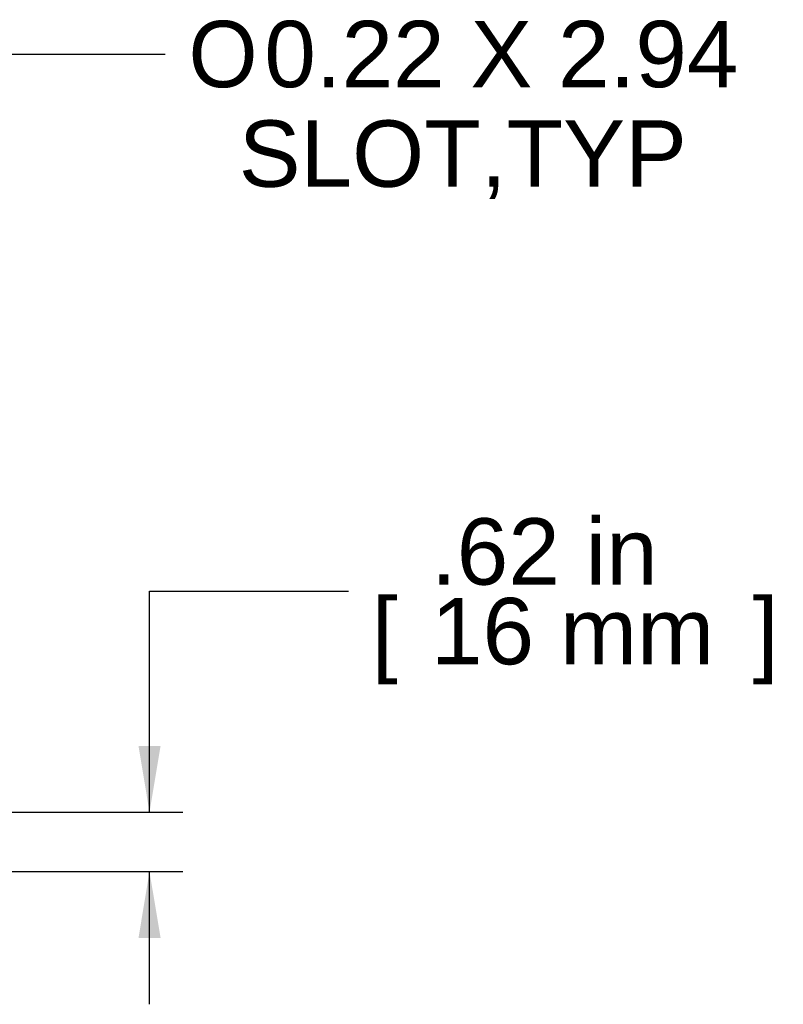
# Model space of a CAD drawing. Header units: inches. Extents: x 0 to 80, y 0 to 59.8.
# Tile 13 of 17: x 57.4 to 65.4, y 17.2 to 27.6. Entities that reach past the tile are written whole.
import ezdxf
from ezdxf.enums import TextEntityAlignment as Align

# ---------------------------------------------------------------- set-up
doc = ezdxf.new("R2010")
doc.units = ezdxf.units.IN
doc.header["$MEASUREMENT"] = 0
doc.layers.add('Default', color=7, linetype='Continuous')
doc.styles.add('SEACAD_Arial', font='arial.ttf')
doc.styles.add('SEACAD_Solid_Edge_ISO_GDT_Symbols', font='txt')
doc.dimstyles.new('WEB', dxfattribs={"dimtxt": 0.7, "dimasz": 0.7, "dimexe": 0.35, "dimexo": 0.35, "dimgap": 0.35, "dimtad": 0, "dimtih": 1, "dimtoh": 1, "dimzin": 4, "dimdsep": 46, "dimtxsty": 'SEACAD_Arial', "dimblk1": '_SE_FILLED', "dimblk2": '_SE_FILLED', "dimsah": 1, "dimcen": 0.35, "dimadec": 0, "dimazin": 0, "dimtfac": 1, "dimtofl": 0, "dimtmove": 0, "dimatfit": 3, "dimfxl": 1, "dimtolj": 1, "dimtzin": 4, "dimarcsym": 0})

# ---------------------------------------------------------------- blocks, each defined once
blk = doc.blocks.new('SEANNOT_GROUP1')
at = {"layer": 'Default', "linetype": 'Continuous'}
blk.add_hatch(color=7, dxfattribs=at).paths.add_polyline_path([(53.137, 24.142), (52.692, 23.59), (53.292, 23.968)])
at = {"layer": 'Default', "color": 7, "linetype": 'Continuous'}
blk.add_line((56.818, 27.261), (58.918, 27.261), dxfattribs=at)
blk.add_lwpolyline([(56.818, 27.261), (52.692, 23.59)], dxfattribs=at)
for s, style, p in [('O', 'SEACAD_Solid_Edge_ISO_GDT_Symbols', (59.163, 27.611)), ('0.22 X 2.94', 'SEACAD_Arial', (59.962, 27.611)), ('SLOT,TYP', 'SEACAD_Arial', (59.692, 26.561))]:
    blk.add_text(s, height=0.7, dxfattribs=dict(at, style=style)).set_placement(p, align=Align.TOP_LEFT)
blk = doc.blocks.new('DMBLK422')
at = {"layer": 'Default', "linetype": 'Continuous', "transparency": 16777216}
for points in [[(58.868, 19.966), (58.635, 19.966), (58.751, 19.266)], [(58.868, 17.941), (58.751, 18.641), (58.635, 17.941)]]:
    blk.add_hatch(color=7, dxfattribs=at).paths.add_polyline_path(points)
at = {"layer": 'Default', "color": 7, "linetype": 'Continuous', "transparency": 16777216}
for p, q in [((58.751, 21.596), (60.851, 21.596)), ((58.751, 19.266), (58.751, 21.596)), ((56.825, 19.266), (59.101, 19.266)), ((56.753, 18.641), (59.101, 18.641)), ((58.751, 17.241), (58.751, 18.641))]:
    blk.add_line(p, q, dxfattribs=at)
at = {"layer": 'Default', "color": 7, "linetype": 'Continuous', "transparency": 16777216, "style": 'SEACAD_Arial'}
for s, p in [('.62 in', (61.72, 22.366)), ('[', (61.096, 21.526)), ('16 mm', (61.72, 21.526)), (']', (65.114, 21.526))]:
    blk.add_text(s, height=0.7, dxfattribs=at).set_placement(p, align=Align.TOP_LEFT)
blk = doc.blocks.new('_SE_FILLED')
at = {"color": 0}
blk.add_line((0, 0), (-1, 0), dxfattribs=at)
blk.add_solid([(0, 0), (-1, -0.1665), (-1, 0.1665), (0, 0)], dxfattribs=at)

msp = doc.modelspace()

# ---------------------------------------------------------------- block references
at = {"layer": 'Default'}
msp.add_blockref('SEANNOT_GROUP1', (0, 0), dxfattribs=at)

# ---------------------------------------------------------------- dimensions: what is measured, and where the dimension line sits
at = {"layer": 'Default', "color": 7, "linetype": 'Continuous'}
dim = msp.add_linear_dim(base=(58.751440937, 19.266071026), p1=(56.402814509, 18.641071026), p2=(56.474814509, 19.266071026), angle=90, text='\\A1;<>', dimstyle='WEB', override={"dimpost": '\\X'}, dxfattribs=at)
dim.commit()
dim.dimension.update_dxf_attribs({"geometry": 'DMBLK422', "text_midpoint": (60.851440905, 21.595628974), "dimtype": 160})

doc.saveas('drawing.dxf')
